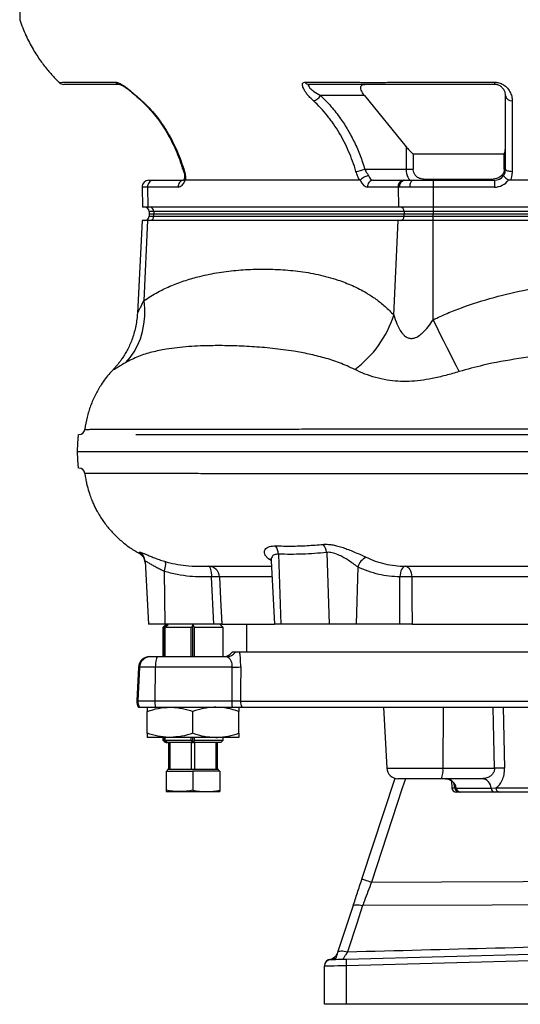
# Model space of a CAD drawing. Extents: x 81 to 677, y -2 to 1879.
# Tile 1 of 8: x 81 to 306, y -2 to 440. Entities that reach past the tile are written whole.
import ezdxf

# ---------------------------------------------------------------- set-up
doc = ezdxf.new("R2010")
doc.units = 0
doc.layers.get('0').update_dxf_attribs({"linetype": 'CONTINUOUS'})

msp = doc.modelspace()

# ---------------------------------------------------------------- linework, layer by layer
at = {"color": 7, "linetype": 'CONTINUOUS'}
for p, q in [((81.65, 451.52), (81.44, 439.51)), ((248.2, 411.53), (294.26, 411.53)), ((294.26, 411.53), (294.26, 410.52)), ((236.04, 405.52), (216.26, 405.52)), ((236.04, 405.52), (254.71, 382.56)), ((254.71, 382.56), (254.71, 372.52)), ((298.68, 379.29), (257.9, 379.29)), ((257.9, 379.29), (257.9, 372.52)), ((298.68, 372.52), (298.68, 379.29)), ((154.91, 371.65), (154.92, 371.64)), ((236.17, 372.52), (254.71, 372.52)), ((254.71, 372.52), (257.9, 372.52)), ((298.68, 372.52), (299.26, 372.52)), ((139.34, 367.52), (141.38, 367.52)), ((141.38, 367.52), (154.72, 367.52)), ((233.91, 367.52), (155.86, 367.52)), ((239.96, 367.52), (253.67, 367.52)), ((253.67, 367.52), (254.16, 367.52)), ((254.16, 367.52), (258.01, 367.52)), ((258.01, 367.52), (266.84, 367.52)), ((292.23, 367.91), (263.65, 367.91)), ((266.84, 367.52), (294.26, 367.52)), ((266.84, 367.52), (266.84, 364.47)), ((294.26, 367.52), (294.26, 364.47)), ((457.19, 367.52), (301.09, 367.52)), ((136.34, 364.47), (136.5, 355.52)), ((138.78, 364.47), (136.34, 364.47)), ((138.78, 364.47), (138.91, 355.52)), ((152.49, 364.47), (138.78, 364.47)), ((251.07, 364.47), (237.37, 364.47)), ((251.07, 364.47), (251.21, 355.52)), ((251.66, 364.47), (251.07, 364.47)), ((256.26, 364.47), (251.66, 364.47)), ((266.84, 364.47), (256.26, 364.47)), ((266.84, 364.47), (266.84, 355.52)), ((294.26, 364.47), (266.84, 364.47)), ((138.91, 355.52), (136.5, 355.52)), ((251.21, 355.52), (138.91, 355.52)), ((139.51, 353.59), (139.55, 352.52)), ((141.53, 353.59), (139.51, 353.59)), ((253.82, 353.59), (141.53, 353.59)), ((141.53, 353.59), (141.56, 352.52)), ((266.84, 355.52), (251.21, 355.52)), ((266.84, 353.59), (253.82, 353.59)), ((253.82, 353.59), (253.85, 352.52)), ((491.43, 355.52), (266.84, 355.52)), ((266.84, 355.52), (266.84, 353.59)), ((491.43, 353.59), (266.84, 353.59)), ((266.84, 353.59), (266.84, 352.52)), ((136.39, 349.52), (134.22, 308.03)), ((138.82, 349.52), (136.39, 349.52)), ((137.2, 313.65), (138.82, 349.52)), ((251.12, 349.52), (138.82, 349.52)), ((139.55, 352.52), (139.53, 351.48)), ((139.53, 351.48), (141.54, 351.48)), ((139.55, 352.52), (141.56, 352.52)), ((141.54, 351.48), (141.56, 352.52)), ((141.54, 351.48), (253.84, 351.48)), ((141.56, 352.52), (253.85, 352.52)), ((249.2, 307.14), (251.12, 349.52)), ((266.84, 349.52), (251.12, 349.52)), ((253.84, 351.48), (253.85, 352.52)), ((253.84, 351.48), (266.84, 351.48)), ((253.85, 352.52), (266.84, 352.52)), ((266.84, 352.52), (491.43, 352.52)), ((266.84, 351.48), (266.84, 352.52)), ((266.84, 349.52), (266.84, 351.48)), ((266.84, 351.48), (491.43, 351.48)), ((491.43, 349.52), (266.84, 349.52)), ((266.84, 305.02), (266.84, 349.52)), ((135.09, 200.34), (135.09, 200.33)), ((197.43, 199.96), (198.59, 168.52)), ((219.08, 200.72), (220.27, 168.52)), ((137.66, 196.78), (139.14, 168.52)), ((194.16, 197.07), (193.02, 197.84)), ((193.97, 194.52), (194.3, 194.52)), ((194.17, 197.01), (195.67, 168.52)), ((233.02, 194.27), (232.34, 168.52)), ((146.23, 192.25), (146.55, 168.52)), ((168.42, 168.52), (167.44, 189.78)), ((251.95, 168.52), (251.88, 189.78)), ((146.55, 168.52), (139.14, 168.52)), ((147.14, 168.52), (145.64, 167.02)), ((146.22, 167.02), (147.44, 168.32)), ((168.42, 168.52), (146.55, 168.52)), ((147.95, 168.32), (146.73, 167.02)), ((147.44, 168.32), (147.95, 168.32)), ((147.44, 167.77), (147.44, 168.32)), ((159.14, 154.02), (159.14, 168.34)), ((172.64, 167.02), (171.14, 168.52)), ((172.05, 168.52), (195.67, 168.52)), ((183.14, 168.52), (183.14, 156.02)), ((198.59, 168.52), (195.67, 168.52)), ((220.27, 168.52), (198.59, 168.52)), ((232.34, 168.52), (220.27, 168.52)), ((251.95, 168.52), (232.34, 168.52)), ((257.34, 168.52), (344.3, 168.52)), ((145.64, 167.02), (145.64, 154.02)), ((146.22, 167.02), (145.64, 167.02)), ((146.22, 167.02), (146.22, 154.02)), ((158.39, 167.02), (146.73, 167.02)), ((146.73, 154.02), (146.73, 167.02)), ((158.39, 154.02), (158.39, 167.02)), ((172.64, 167.02), (159.89, 167.02)), ((159.89, 154.02), (159.89, 167.02)), ((172.64, 154.02), (172.64, 167.02)), ((178.16, 156.02), (176.65, 156.02)), ((347.3, 156.02), (180.13, 156.02)), ((139.69, 154.02), (140.16, 154.02)), ((140.16, 154.02), (143.28, 154.02)), ((143.28, 154.02), (174.19, 154.02)), ((134.7, 149.28), (133.91, 134.28)), ((135.18, 149.28), (134.4, 134.28)), ((135.18, 149.28), (134.7, 149.28)), ((142.24, 149.28), (135.18, 149.28)), ((142.24, 149.28), (142.08, 134.28)), ((176.63, 149.28), (142.24, 149.28)), ((133.91, 134.28), (134.4, 134.28)), ((134.4, 134.28), (142.08, 134.28)), ((142.08, 134.28), (176.5, 134.28)), ((180.38, 134.11), (343.52, 134.11)), ((134.69, 131.33), (135.17, 131.33)), ((135.17, 131.33), (142.24, 131.33)), ((138.64, 119.66), (138.64, 129.5)), ((142.24, 131.33), (176.66, 131.33)), ((159.14, 119.66), (159.14, 129.5)), ((179.64, 119.66), (179.64, 129.5)), ((181.15, 131.33), (343.66, 131.33)), ((244.59, 131.33), (246.02, 104.06)), ((271.36, 131.33), (271.18, 104.06)), ((298.24, 131.33), (298.85, 104.06)), ((148.89, 117.83), (138.64, 117.83)), ((145.64, 117.83), (145.64, 116.52)), ((145.64, 116.52), (146.64, 115.52)), ((145.64, 116.52), (146.22, 116.52)), ((146.22, 117.83), (146.22, 116.52)), ((147.16, 115.52), (146.22, 116.52)), ((147.16, 115.52), (146.64, 115.52)), ((146.73, 116.52), (146.73, 117.83)), ((146.73, 116.52), (147.67, 115.52)), ((146.73, 116.52), (158.39, 116.52)), ((147.16, 115.52), (147.44, 115.52)), ((147.44, 115.52), (147.44, 115.77)), ((147.44, 115.52), (147.67, 115.52)), ((158.95, 115.52), (147.67, 115.52)), ((148.14, 115.52), (148.14, 103.52)), ((169.39, 117.83), (148.89, 117.83)), ((148.97, 103.52), (148.97, 115.52)), ((158.31, 115.52), (158.31, 103.52)), ((158.39, 116.52), (158.39, 117.83)), ((158.39, 116.52), (158.95, 115.52)), ((158.95, 115.52), (159.1, 115.52)), ((159.18, 115.52), (159.1, 115.52)), ((159.14, 115.52), (159.14, 117.83)), ((159.18, 115.52), (159.32, 115.52)), ((159.32, 115.52), (159.89, 116.52)), ((171.64, 115.52), (159.32, 115.52)), ((159.89, 116.52), (159.89, 117.83)), ((159.89, 116.52), (172.64, 116.52)), ((159.97, 103.52), (159.97, 115.52)), ((169.31, 115.52), (169.31, 103.52)), ((179.64, 117.83), (169.39, 117.83)), ((170.14, 103.52), (170.14, 115.52)), ((171.64, 115.52), (172.64, 116.52)), ((172.64, 116.52), (172.64, 117.83)), ((147.14, 102.72), (147.14, 94.19)), ((147.14, 102.72), (159.14, 102.72)), ((147.89, 103.52), (147.43, 102.72)), ((147.89, 103.52), (148.14, 103.52)), ((148.14, 103.52), (148.97, 103.52)), ((148.97, 103.52), (151.62, 103.52)), ((151.62, 103.52), (155.66, 103.52)), ((155.66, 103.52), (158.31, 103.52)), ((158.31, 103.52), (159.97, 103.52)), ((159.14, 102.72), (159.14, 94.19)), ((171.14, 102.72), (159.14, 102.72)), ((159.97, 103.52), (162.62, 103.52)), ((162.62, 103.52), (166.66, 103.52)), ((166.66, 103.52), (169.31, 103.52)), ((169.31, 103.52), (170.14, 103.52)), ((170.14, 103.52), (170.38, 103.52)), ((170.84, 102.72), (170.38, 103.52)), ((171.14, 102.72), (171.14, 94.19)), ((246.02, 104.06), (271.18, 104.06)), ((271.18, 104.06), (294.36, 104.06)), ((234.9, 54.33), (249.72, 99.54)), ((270.52, 99.32), (251.02, 99.32)), ((288.72, 99.32), (270.52, 99.32)), ((275.07, 98.36), (275.23, 95.21)), ((147.14, 93.52), (153.14, 93.52)), ((153.14, 93.52), (165.14, 93.52)), ((165.14, 93.52), (171.14, 93.52)), ((275.23, 95.21), (276.54, 95.21)), ((276.54, 95.21), (277.19, 95.03)), ((277.19, 95.03), (292.83, 95.03)), ((278.51, 93.32), (277.23, 93.32)), ((294.48, 93.32), (279.13, 93.32)), ((292.83, 95.03), (294.99, 95.21)), ((294.99, 95.21), (318.19, 95.21)), ((319.36, 93.32), (296.6, 93.32)), ((224.15, 21.55), (230.94, 42.25)), ((227.84, 18.45), (378.05, 22.38)), ((220.44, 18.33), (220.96, 18.33)), ((223.25, 18.8), (220.96, 18.33)), ((378.05, 19.38), (227.87, 15.45)), ((218.05, 15.27), (218.05, 15.35)), ((218.05, -1.81), (218.05, 15.27)), ((227.87, 15.45), (227.87, -1.81)), ((227.87, -1.81), (218.05, -1.81)), ((378.05, -1.81), (227.87, -1.81))]:
    msp.add_line(p, q, dxfattribs=at)
at = {"color": 7, "linetype": 'CONTINUOUS', "flags": 128}
for points in [[(99.22, 411.37), (99.21, 411.37), (99.67, 411.4), (100.62, 411.46), (101.44, 411.53), (101.44, 411.53), (101.44, 411.53)], [(135.84, 403.31), (136, 403.21), (136.27, 403.16)], [(254.71, 372.52), (254.76, 371.54), (254.9, 370.6), (255.13, 369.74), (255.44, 368.98), (255.82, 368.36), (256.25, 367.9), (256.72, 367.61), (257.21, 367.52)], [(299.26, 372.52), (299.32, 372.33), (299.49, 372.14), (299.76, 371.97), (300.14, 371.82), (300.59, 371.7), (301.11, 371.61), (301.67, 371.55), (302.26, 371.53)], [(258.01, 367.52), (257.66, 367.46), (257.33, 367.28), (257.03, 367), (256.76, 366.62), (256.55, 366.16), (256.39, 365.63), (256.29, 365.06), (256.26, 364.47)], [(128.82, 285.75), (130.91, 288.08), (132.74, 290.67), (134.29, 293.48), (135.56, 296.51), (136.52, 299.7), (137.16, 303.05), (137.5, 306.51), (137.51, 310.06), (137.2, 313.65)], [(278.52, 281.8), (277.28, 284.2), (275.95, 286.8), (274.55, 289.56), (273.09, 292.46), (271.57, 295.48), (270.02, 298.6), (268.44, 301.79), (266.84, 305.02)], [(107.6, 253.52), (107.4, 249.77), (107.2, 246.02)], [(107.2, 246.02), (107.4, 242.27), (107.6, 238.52)], [(146.44, 196.75), (146.6, 196.58), (146.71, 196.27), (146.76, 195.83), (146.76, 195.27), (146.7, 194.61), (146.59, 193.87), (146.43, 193.08), (146.23, 192.25)], [(166.15, 194.52), (166.39, 194.43), (166.62, 194.16), (166.84, 193.73), (167.04, 193.15), (167.2, 192.43), (167.32, 191.61), (167.4, 190.72), (167.44, 189.78)], [(193.02, 197.84), (193.71, 197.67), (194.14, 197.48)], [(254.41, 194.52), (253.94, 194.43), (253.48, 194.16), (253.06, 193.72), (252.68, 193.14), (252.37, 192.43), (252.12, 191.61), (251.96, 190.72), (251.88, 189.78)], [(254.41, 194.52), (254.95, 194.42), (255.47, 194.15), (255.95, 193.71), (256.38, 193.13), (256.73, 192.42), (257, 191.6), (257.18, 190.71), (257.26, 189.78)], [(171.07, 189.78), (171.53, 179.8), (172.05, 168.52)], [(257.26, 189.78), (257.3, 179.8), (257.34, 168.52)], [(143.28, 154.02), (143.09, 153.93), (142.9, 153.66), (142.72, 153.23), (142.57, 152.65), (142.44, 151.93), (142.34, 151.11), (142.27, 150.22), (142.24, 149.28)], [(180.52, 149.45), (180.43, 139.47), (180.38, 134.11)], [(294.36, 104.06), (293.92, 124.16), (293.77, 131.33)], [(254.37, 99.32), (252.99, 95.12), (239.17, 52.93)], [(234.9, 54.33), (234.98, 54.3), (235.22, 54.22), (235.62, 54.09), (236.15, 53.92), (236.8, 53.71), (237.54, 53.46), (238.34, 53.2), (239.17, 52.93)], [(239.17, 52.93), (270.78, 53.09), (307.13, 53.28), (366.05, 53.59)], [(235.21, 42.42), (232.56, 34.36), (228.42, 21.72)], [(230.94, 42.25), (231.09, 42.48), (231.38, 42.67), (231.8, 42.79), (232.34, 42.84), (232.97, 42.83), (233.67, 42.76), (234.42, 42.62), (235.21, 42.42)], [(366.05, 43.02), (332.17, 42.86), (293.3, 42.69), (235.21, 42.42)], [(224.15, 21.55), (224.3, 21.78), (224.6, 21.96), (225.02, 22.08), (225.55, 22.14), (226.18, 22.13), (226.88, 22.05), (227.64, 21.91), (228.42, 21.72)], [(220.97, 18.27), (221.1, 18.27), (221.49, 18.28), (222.12, 18.3), (222.97, 18.32), (224.01, 18.35), (225.2, 18.38), (226.5, 18.41), (227.84, 18.45)], [(227.87, 15.45), (225.94, 15.41), (224.1, 15.38), (222.4, 15.35), (220.91, 15.32), (219.69, 15.3), (218.79, 15.28), (218.23, 15.27), (218.05, 15.27)]]:
    msp.add_lwpolyline(points, dxfattribs=at)
at = {"color": 7, "linetype": 'CONTINUOUS'}
for centre, radius, start, end in [((101.25, 413.52), 3, 226.8552, 270.0053), ((126.46, 412.98), 2.46, 216.239, 268.9371), ((211.34, 412.98), 2.46, 216.2394, 268.9371), ((211.89, 408.05), 5.05, 284.4115, 329.8546), ((301.97, 405.89), 2.74, 187.7031, 276.0393), ((155.22, 371.94), 0.426, 224.982, 285.3963), ((231, 384.78), 13.3, 275.222, 292.8446), ((139.34, 364.52), 3, 90, 181), ((141.6, 364.7), 2.83, 94.4933, 184.7085), ((155.31, 364.7), 2.83, 94.4932, 184.7083), ((240.19, 364.7), 2.83, 94.4933, 184.7085), ((253.89, 364.7), 2.83, 94.4929, 184.7089), ((254.44, 364.74), 2.79, 95.7594, 185.5753), ((262.52, 369.37), 1.85, 271.1046, 307.8426), ((291.34, 368.72), 1.2, 272.7433, 317.589), ((294.26, 372.52), 5, 270, 325.3376), ((294.26, 372.47), 8, 270, 322.9443), ((137.51, 353.52), 2, 2, 90), ((139.66, 353.65), 1.87, 357.9914, 85.7805), ((251.95, 353.65), 1.87, 357.9912, 85.7804), ((137.53, 351.52), 2, 270, 359), ((139.67, 351.39), 1.88, 274.3098, 2.9129), ((251.96, 351.39), 1.88, 274.3097, 2.913), ((202.97, 321.91), 48.53, 306.2002, 342.2856), ((107.96, 256.22), 2.7, 270.8197, 353.1218), ((107.96, 235.82), 2.7, 6.7526, 89.8585), ((191.71, 200.02), 5.72, 359.3979, 39.6411), ((212.94, 200.27), 6.15, 4.1324, 41.3722), ((132.69, 195.93), 5, 3.0144, 61.4567), ((132.67, 196.52), 4.99, 3.0137, 60.1967), ((166.11, 189.56), 4.96, 2.5589, 89.6101), ((239.76, 192.16), 7.06, 115.3143, 162.6542), ((169.25, 159.47), 30.36, 86.5737, 93.4263), ((254.57, 116.9), 72.93, 87.8865, 92.1135), ((172.65, 159.02), 5, 270, 323.1301), ((174.19, 158.97), 4.95, 270.0591, 323.4151), ((139.69, 149.02), 5, 90, 177), ((140.17, 149.02), 4.99, 90.0523, 177.0606), ((177.37, 176.14), 26.87, 268.4194, 276.7201), ((138.91, 134.02), 5, 177, 212.4744), ((139.4, 134.02), 5.01, 177.0026, 212.4164), ((163.32, 133.96), 21.25, 179.1485, 187.112), ((197.75, 133.96), 21.25, 179.1485, 187.112), ((185.44, 134.02), 5.06, 178.986, 212.0187), ((251.02, 104.32), 5, 183, 270), ((261.77, 102.94), 9.47, 337.5457, 6.7911), ((296.61, 37.35), 66.74, 88.0712, 91.9288), ((272.29, 94.38), 4.94, 7.579, 89.5517), ((288.34, 94.84), 4.49, 2.4352, 85.1682), ((277.23, 95.32), 2, 183, 270), ((278.52, 95.3), 1.99, 182.6176, 269.6601), ((279.14, 95.29), 1.97, 187.5785, 269.5517), ((294.63, 95.11), 1.8, 182.4355, 265.1678), ((296.8, 95.12), 1.82, 177.201, 263.7585), ((221.05, 15.39), 3, 101.6081, 180), ((221.03, 15.34), 2.99, 91.4073, 179.8165), ((221.05, 15.27), 3, 91.5, 180), ((270.83, 17.32), 43, 178.5015, 182.4983)]:
    msp.add_arc(centre, radius, start, end, dxfattribs=at)
for centre, major_axis, ratio, start_param, end_param in [((152.37, 372.47), (-0.16, 8), 0.499848, 3.131519, 4.055572), ((237.25, 372.47), (-0.16, 8), 0.499848, 2.207467, 3.131519), ((239.84, 372.52), (-0.16, 5), 0.49961, 2.159663, 3.125486), ((366.08, 329.94), (42.41, 3883.04), 0.04833, 1.617865, 1.621733), ((221.05, 28.27), (0.08, 10.01), 0.005228, 3.026533, 3.141771)]:
    msp.add_ellipse(centre, major_axis=major_axis, ratio=ratio, start_param=start_param, end_param=end_param, dxfattribs=at)
for points, knots in [([(81.44, 439.52), (82.32, 437.12), (84, 432.56), (87.25, 426.43), (90.61, 421.21), (93.97, 416.88), (96.82, 413.66), (98.59, 411.95), (99.21, 411.35)], [0, 0, 0, 0, 0.227858, 0.43344, 0.617531, 0.78059, 0.922849, 1, 1, 1, 1]), ([(126.41, 410.52), (122.39, 410.52), (116.36, 410.52), (109.49, 410.52), (105.28, 410.52), (102.84, 410.52), (101.65, 410.52), (101.25, 410.52), (101.29, 410.52), (101.3, 410.52)], [0, 0, 0, 0, 0.440234, 0.660352, 0.770642, 0.880584, 0.927469, 0.975593, 1, 1, 1, 1]), ([(101.44, 411.53), (101.44, 411.53), (102.44, 411.53), (107.46, 411.53), (115.12, 411.53), (121.79, 411.53), (124.47, 411.53)], [0, 0, 0, 0, 0.000001, 0.130284, 0.651414, 1, 1, 1, 1]), ([(124.47, 411.53), (124.75, 411.49), (125.44, 411.42), (127.01, 410.67), (129.17, 409.22), (131.58, 407.25), (134.04, 405.16), (135.52, 403.83), (136.27, 403.16)], [0, 0, 0, 0, 0.095371, 0.231788, 0.399678, 0.604994, 0.802228, 1, 1, 1, 1]), ([(126.36, 410.52), (126.35, 410.52), (126.34, 410.52), (126.6, 410.45), (127.09, 410.23), (127.8, 409.83), (128.7, 409.25), (129.76, 408.47), (130.98, 407.51), (132.32, 406.39), (133.77, 405.15), (134.98, 404.11), (135.64, 403.49), (135.83, 403.3)], [0, 0, 0, 0, 0.029164, 0.083794, 0.147576, 0.219928, 0.305393, 0.403104, 0.514682, 0.641082, 0.781617, 0.93464, 1, 1, 1, 1]), ([(213.15, 403.16), (212.61, 403.66), (211.55, 404.66), (210.26, 406.11), (209.27, 407.52), (208.47, 408.99), (208.13, 410.34), (208.4, 411.34), (209.03, 411.46), (209.35, 411.53)], [0, 0, 0, 0, 0.148517, 0.29689, 0.423136, 0.549175, 0.730157, 0.865558, 1, 1, 1, 1]), ([(209.35, 411.53), (210.35, 411.53), (215.35, 411.53), (220.58, 411.53), (226.83, 411.53), (229.39, 411.53), (231.98, 411.53), (232.38, 411.53), (232.38, 411.53)], [0, 0, 0, 0, 0.130283, 0.651413, 0.682134, 0.942854, 0.999999, 1, 1, 1, 1]), ([(211.29, 410.52), (211.13, 410.49), (210.93, 410.46), (210.78, 410.24), (210.84, 409.79), (211.64, 408.73), (213.43, 407.18), (215.25, 406.11), (216.26, 405.52)], [0, 0, 0, 0, 0.096605, 0.113383, 0.234151, 0.408899, 0.670798, 1, 1, 1, 1]), ([(294.26, 410.52), (286.26, 410.52), (274.26, 410.52), (260.25, 410.52), (252.27, 410.52), (247.39, 410.52), (243.72, 410.52), (241.26, 410.52), (238.93, 410.52), (236.67, 410.52), (234.65, 410.52), (231.65, 410.52), (223.69, 410.52), (216.5, 410.52), (211.29, 410.52)], [0, 0, 0, 0, 0.220404, 0.330606, 0.385823, 0.440865, 0.464339, 0.488432, 0.513025, 0.538331, 0.569313, 0.601179, 0.711462, 1, 1, 1, 1]), ([(232.38, 411.53), (232.38, 411.53), (233.5, 411.53), (234.8, 411.38), (237.73, 411.37), (240.37, 411.36), (243.26, 411.4), (245.9, 411.43), (247.56, 411.53), (248.2, 411.53), (248.2, 411.53)], [0, 0, 0, 0, 0.000002, 0.251726, 0.413266, 0.574806, 0.73668, 0.898559, 0.999997, 1, 1, 1, 1]), ([(236.04, 405.52), (235.84, 405.78), (235.23, 406.56), (234.58, 407.79), (234.32, 409.01), (234.52, 409.86), (235.09, 410.37), (235.73, 410.51), (236.1, 410.52), (236.16, 410.52)], [0, 0, 0, 0, 0.11914, 0.362621, 0.544279, 0.690672, 0.837696, 0.971512, 1, 1, 1, 1]), ([(294.26, 411.53), (294.77, 411.49), (296.03, 411.42), (298.01, 410.67), (299.96, 409.22), (301.34, 407.25), (302.13, 405.16), (302.22, 403.83), (302.26, 403.16)], [0, 0, 0, 0, 0.095371, 0.231788, 0.399678, 0.604994, 0.802228, 1, 1, 1, 1]), ([(299.26, 405.52), (299.24, 405.91), (299.19, 406.69), (298.71, 407.93), (297.86, 409.1), (296.65, 409.98), (295.39, 410.45), (294.58, 410.5), (294.26, 410.52)], [0, 0, 0, 0, 0.216985, 0.43344, 0.642477, 0.801099, 0.920255, 1, 1, 1, 1]), ([(135.86, 403.33), (136, 403.2), (137.08, 402.11), (139.17, 400.11), (141.88, 396.96), (144.46, 393.57), (146.83, 389.96), (149.03, 386.12), (150.99, 382.13), (152.71, 377.96), (153.97, 374.47), (154.61, 372.3), (154.82, 371.61)], [0, 0, 0, 0, 0.015632, 0.126339, 0.242707, 0.356999, 0.472885, 0.590831, 0.710157, 0.824408, 0.94424, 1, 1, 1, 1]), ([(136.27, 403.16), (138.49, 401.13), (140.55, 398.93), (144.36, 394.19), (146.11, 391.66), (148.51, 387.64), (149.27, 386.26), (150.71, 383.44), (151.39, 382.01), (153.3, 377.63), (154.4, 374.62), (155.33, 371.53)], [0, 0, 0, 0, 0.25, 0.25, 0.5, 0.5, 0.625, 0.625, 0.75, 0.75, 1, 1, 1, 1]), ([(232.21, 371.53), (231.28, 374.62), (230.19, 377.61), (227.67, 383.38), (226.26, 386.17), (223.88, 390.18), (223.04, 391.49), (221.71, 393.41), (221.26, 394.04), (220.34, 395.28), (219.86, 395.89), (218.42, 397.7), (217.41, 398.86), (215.34, 401.08), (214.26, 402.15), (213.15, 403.16)], [0, 0, 0, 0, 0.25, 0.25, 0.5, 0.5, 0.625, 0.625, 0.6875, 0.6875, 0.75, 0.75, 0.875, 0.875, 1, 1, 1, 1]), ([(216.26, 405.52), (217.87, 403.94), (221.13, 400.76), (225.21, 395.48), (228.69, 390.06), (231.61, 384.54), (234.16, 378.7), (235.5, 374.58), (236.17, 372.52)], [0, 0, 0, 0, 0.180032, 0.362301, 0.519271, 0.676256, 0.838123, 1, 1, 1, 1]), ([(299.26, 372.52), (299.26, 375.31), (299.26, 380.95), (299.26, 387.83), (299.26, 393.38), (299.26, 397.74), (299.26, 401.84), (299.26, 404.29), (299.26, 405.52)], [0, 0, 0, 0, 0.220419, 0.443897, 0.581053, 0.718202, 0.859106, 1, 1, 1, 1]), ([(302.26, 403.16), (302.26, 401.13), (302.26, 398.93), (302.26, 394.19), (302.26, 391.66), (302.26, 387.64), (302.26, 386.26), (302.26, 383.44), (302.26, 382.01), (302.26, 377.63), (302.26, 374.62), (302.26, 371.53)], [0, 0, 0, 0, 0.25, 0.25, 0.5, 0.5, 0.625, 0.625, 0.75, 0.75, 1, 1, 1, 1]), ([(254.71, 382.56), (255.18, 381.99), (255.68, 381.43), (256.74, 380.33), (257.3, 379.8), (257.9, 379.29)], [0, 0, 0, 0, 0.5, 0.5, 1, 1, 1, 1]), ([(298.68, 379.29), (298.85, 379.81), (299.2, 380.85), (299.24, 381.99), (299.26, 382.56)], [0, 0, 0, 0, 0.495118, 1, 1, 1, 1]), ([(154.9, 371.65), (155, 371.32), (155.22, 370.57), (155.36, 369.48), (155.39, 368.72), (155.35, 368.46), (155.35, 368.46)], [0, 0, 0, 0, 0.280468, 0.644942, 0.999894, 1, 1, 1, 1]), ([(155.33, 371.53), (155.47, 371.06), (155.85, 369.8), (155.86, 367.52), (155.86, 367.52), (155.86, 367.52)], [0, 0, 0, 0, 0.370491, 0.999993, 1, 1, 1, 1]), ([(233.91, 367.52), (233.73, 367.82), (233.57, 368.14), (233.25, 368.79), (233.1, 369.13), (232.67, 370.14), (232.43, 370.83), (232.21, 371.53)], [0, 0, 0, 0, 0.25, 0.25, 0.5, 0.5, 1, 1, 1, 1]), ([(236.17, 372.52), (236.46, 371.94), (236.97, 370.95), (237.59, 370.05), (237.86, 369.67)], [0, 0, 0, 0, 0.580969, 1, 1, 1, 1]), ([(263.65, 367.91), (262.92, 367.94), (261.66, 368.01), (259.96, 368.67), (258.79, 369.68), (258.11, 370.96), (257.91, 371.92), (257.9, 372.43), (257.9, 372.52)], [0, 0, 0, 0, 0.284866, 0.487767, 0.692517, 0.83737, 0.970775, 1, 1, 1, 1]), ([(298.68, 372.52), (298.64, 372.08), (298.56, 371.21), (297.92, 370.06), (296.85, 368.99), (294.92, 368.05), (293.26, 367.96), (292.23, 367.91)], [0, 0, 0, 0, 0.138356, 0.276447, 0.419696, 0.637085, 1, 1, 1, 1]), ([(298.37, 369.67), (298.43, 369.77), (298.81, 370.34), (299.19, 371.32), (299.24, 372.18), (299.26, 372.52)], [0, 0, 0, 0, 0.111345, 0.658719, 1, 1, 1, 1]), ([(302.26, 371.53), (302.21, 371.06), (302.08, 369.8), (301.81, 367.52), (301.09, 367.52), (301.09, 367.52)], [0, 0, 0, 0, 0.370491, 0.999989, 1, 1, 1, 1]), ([(155.35, 368.58), (155.34, 368.54), (155.23, 368.23), (154.99, 367.8), (154.72, 367.45), (154.69, 367.44), (154.68, 367.43)], [0, 0, 0, 0, 0.039296, 0.386068, 0.722085, 1, 1, 1, 1]), ([(155.39, 368.45), (155.38, 368.38), (155.32, 368.12), (155.5, 367.84), (155.63, 367.65)], [0, 0, 0, 0, 0.291755, 1, 1, 1, 1]), ([(155.86, 367.52), (155.81, 367.52), (155.73, 367.53), (155.66, 367.61), (155.63, 367.65)], [0, 0, 0, 0, 0.559649, 1, 1, 1, 1]), ([(234.13, 367.65), (234.09, 367.6), (234.02, 367.53), (233.94, 367.52), (233.91, 367.52)], [0, 0, 0, 0, 0.556299, 1, 1, 1, 1]), ([(234.13, 367.65), (234.29, 367.84), (234.61, 368.23), (235.4, 368.79), (236.3, 369.26), (237.15, 369.55), (237.65, 369.65), (237.85, 369.67), (237.86, 369.67)], [0, 0, 0, 0, 0.2114632, 0.4229381, 0.6343482, 0.8470245, 0.9958961, 1, 1, 1, 1]), ([(298.37, 369.67), (298.37, 369.67), (298.35, 369.65), (298.37, 369.55), (298.61, 369.26), (299.12, 368.79), (299.82, 368.23), (300.37, 367.84), (300.64, 367.65)], [0, 0, 0, 0, 0.004105, 0.152976, 0.365656, 0.577061, 0.788538, 1, 1, 1, 1]), ([(301.09, 367.52), (301, 367.52), (300.84, 367.53), (300.7, 367.61), (300.64, 367.65)], [0, 0, 0, 0, 0.559652, 1, 1, 1, 1]), ([(137.2, 313.65), (139.24, 314.95), (143.34, 317.54), (149.59, 320.45), (155.87, 322.76), (162.95, 324.75), (170.83, 326.33), (179.49, 327.36), (188.28, 327.78), (197.19, 327.67), (206.22, 326.9), (215.23, 325.43), (223.37, 323.24), (230.61, 320.45), (236.28, 317.53), (241.16, 314.34), (245.28, 311.11), (247.89, 308.47), (249.2, 307.14)], [0, 0, 0, 0, 0.054822, 0.109734, 0.164698, 0.219591, 0.294971, 0.370389, 0.445789, 0.524972, 0.604152, 0.683863, 0.763557, 0.822054, 0.880536, 0.920359, 0.960207, 1, 1, 1, 1]), ([(266.84, 305.02), (268.92, 306), (273.08, 307.95), (282.13, 311.46), (294.09, 315.25), (309.08, 318.72), (324.31, 321.17), (339.69, 322.76), (355.1, 323.64), (370.18, 323.94), (384.93, 323.83), (399.35, 323.22), (413.74, 321.99), (428.02, 320.03), (442.14, 317.21), (454.61, 313.81), (465.46, 310.02), (474.66, 305.96), (483.49, 301.13), (488.79, 297.06), (491.43, 295.04)], [0, 0, 0, 0, 0.029611, 0.059225, 0.125077, 0.191093, 0.257351, 0.32378, 0.390192, 0.456309, 0.518135, 0.580182, 0.642246, 0.704188, 0.765953, 0.827589, 0.870687, 0.913971, 0.957106, 1, 1, 1, 1]), ([(134.25, 308.03), (134.25, 307.99), (134.26, 307.9), (134.54, 308.41), (134.94, 309.2), (135.52, 310.36), (136.28, 311.89), (136.88, 313.04), (137.2, 313.65)], [0, 0, 0, 0, 0.156104, 0.289721, 0.42873, 0.608677, 0.792725, 1, 1, 1, 1]), ([(134.19, 308.03), (134.17, 307.6), (134.12, 306.15), (133.8, 303.74), (133.23, 300.85), (132.47, 298.09), (131.55, 295.47), (130.5, 293.05), (129.38, 290.86), (128.26, 288.95), (127.2, 287.35), (126.25, 286.05), (125.43, 285.02), (124.74, 284.2), (124.16, 283.56), (123.8, 283.17), (123.67, 283.03), (123.64, 283.01)], [0, 0, 0, 0, 0.043552, 0.143768, 0.241743, 0.337284, 0.429717, 0.518251, 0.601511, 0.677436, 0.744113, 0.801535, 0.851847, 0.89806, 0.943225, 0.990041, 1, 1, 1, 1]), ([(249.2, 307.14), (249.62, 305.81), (250.3, 303.63), (251.65, 300.8), (252.84, 299.01), (254.15, 297.69), (255.43, 296.85), (256.78, 296.59), (258.3, 296.73), (260.02, 297.46), (262.3, 299.3), (264.6, 301.85), (266.09, 303.96), (266.84, 305.02)], [0, 0, 0, 0, 0.162408, 0.264099, 0.365471, 0.413728, 0.485023, 0.545495, 0.571101, 0.655542, 0.739551, 0.869515, 1, 1, 1, 1]), ([(231.63, 282.75), (229.37, 283.8), (224.85, 285.9), (217.97, 288.02), (211.14, 289.71), (203.33, 291.13), (194.72, 292.26), (185.43, 293.01), (176.52, 293.4), (167, 293.46), (157.11, 293.08), (148.11, 292.07), (140.7, 290.58), (134.59, 288.75), (130.74, 286.75), (128.82, 285.75)], [0, 0, 0, 0, 0.055217, 0.110467, 0.166448, 0.222436, 0.304168, 0.385905, 0.468123, 0.550343, 0.662041, 0.773734, 0.84917, 0.92463, 1, 1, 1, 1]), ([(476.51, 277.55), (474.2, 278.64), (469.57, 280.82), (462.26, 283.16), (454.8, 285.03), (444.78, 287), (432.16, 288.91), (416.89, 290.4), (401.52, 291.28), (386.12, 291.66), (370.37, 291.69), (354.27, 291.52), (337.84, 290.94), (321.46, 289.77), (305.23, 287.76), (290.86, 285.21), (282.08, 282.78), (278.52, 281.8)], [0, 0, 0, 0, 0.038342, 0.076823, 0.115423, 0.153927, 0.230301, 0.306791, 0.383384, 0.459991, 0.536464, 0.618055, 0.699828, 0.781567, 0.863147, 0.944577, 1, 1, 1, 1]), ([(123.71, 282.93), (123.11, 282.34), (120.92, 280.2), (118.13, 276.29), (115.26, 271.36), (113.13, 266.49), (111.57, 261.33), (110.82, 257.74), (110.64, 255.91), (110.64, 255.89)], [0, 0, 0, 0, 0.083152, 0.299524, 0.468772, 0.642542, 0.819383, 0.997732, 1, 1, 1, 1]), ([(128.82, 285.75), (127.99, 285.26), (126.33, 284.26), (124.62, 283.21), (123.56, 282.6), (123.22, 282.53), (123.53, 282.86), (123.65, 282.99)], [0, 0, 0, 0, 0.20542, 0.413307, 0.628664, 0.847375, 1, 1, 1, 1]), ([(278.52, 281.8), (276.49, 281.2), (272.43, 280), (266.62, 278.66), (261.13, 277.76), (255.97, 277.32), (250.97, 277.38), (245.91, 277.93), (240.92, 279.03), (235.98, 280.67), (233.11, 282.04), (231.63, 282.75)], [0, 0, 0, 0, 0.1145383, 0.2290434, 0.3294262, 0.4297813, 0.5311652, 0.6325675, 0.7524843, 0.8724468, 1, 1, 1, 1]), ([(110.74, 255.88), (110.73, 255.88), (110.72, 255.89), (111.66, 255.9), (113.43, 255.91), (116.1, 255.92), (119.65, 255.93), (124.1, 255.94), (129.32, 255.95), (135.28, 255.96), (141.91, 255.97), (149.35, 255.99), (157.61, 256), (166.69, 256.01), (176.31, 256.02), (186.4, 256.03), (196.88, 256.04), (208, 256.06), (219.77, 256.07), (232.15, 256.07), (244.84, 256.07), (257.79, 256.07), (270.96, 256.07), (284.56, 256.07), (298.57, 256.07), (312.96, 256.07), (326.29, 256.07), (338.48, 256.07), (349.5, 256.07), (360.58, 256.07), (368, 256.07), (371.71, 256.07)], [0, 0, 0, 0, 0.022518, 0.059048, 0.095606, 0.132135, 0.169755, 0.207406, 0.245025, 0.281046, 0.317096, 0.353117, 0.390234, 0.427384, 0.464501, 0.49972, 0.534966, 0.570184, 0.606438, 0.642722, 0.678976, 0.713995, 0.749044, 0.784065, 0.820129, 0.856224, 0.892288, 0.919115, 0.945943, 0.972971, 1, 1, 1, 1]), ([(133.51, 253.52), (133.97, 253.52), (136.9, 253.52), (143.4, 253.52), (153.03, 253.52), (163.72, 253.52), (175.31, 253.52), (187.74, 253.52), (201.04, 253.52), (215.1, 253.52), (229.82, 253.52), (245.18, 253.52), (261.09, 253.52), (277.53, 253.52), (294.37, 253.52), (310.5, 253.52), (325.79, 253.52), (340.16, 253.52), (354.63, 253.52), (364.3, 253.52), (369.14, 253.52)], [0, 0, 0, 0, 0.011521, 0.073815, 0.136031, 0.198026, 0.258687, 0.319559, 0.380502, 0.441372, 0.502032, 0.562145, 0.622469, 0.682865, 0.743191, 0.803306, 0.852441, 0.901653, 0.950865, 1, 1, 1, 1]), ([(107.31, 246.02), (107.29, 246.02), (107.24, 246.02), (108.1, 246.02), (109.83, 246.02), (112.5, 246.02), (116.07, 246.02), (120.47, 246.02), (125.64, 246.02), (131.53, 246.02), (138.25, 246.02), (145.83, 246.02), (154.26, 246.02), (163.29, 246.02), (172.85, 246.02), (182.86, 246.02), (193.56, 246.02), (204.95, 246.02), (217.01, 246.02), (229.42, 246.02), (242.12, 246.02), (255.07, 246.02), (268.51, 246.02), (282.42, 246.02), (296.75, 246.02), (310.94, 246.02), (324.93, 246.02), (338.7, 246.02), (352.61, 246.02), (361.96, 246.02), (366.64, 246.02)], [0, 0, 0, 0, 0.020016, 0.057081, 0.094116, 0.132257, 0.17043, 0.20857, 0.245107, 0.281673, 0.318209, 0.355853, 0.39353, 0.431174, 0.466935, 0.502723, 0.538484, 0.575303, 0.612152, 0.648971, 0.684406, 0.71987, 0.755305, 0.791797, 0.828319, 0.864811, 0.898413, 0.932015, 0.966008, 1, 1, 1, 1]), ([(110.64, 236.15), (110.66, 236.05), (110.75, 235.19), (111.01, 233.65), (111.43, 231.59), (112.03, 229.17), (112.82, 226.65), (113.76, 224.18), (114.61, 222.21), (115.47, 220.45), (116.87, 217.84), (118.99, 214.5), (122.07, 210.61), (125.56, 207.03), (129.46, 203.85), (132.66, 201.61), (134.64, 200.61), (135.11, 200.38)], [0, 0, 0, 0, 0.006799, 0.057392, 0.104145, 0.146836, 0.223485, 0.279463, 0.323, 0.36662, 0.410372, 0.520049, 0.629792, 0.740558, 0.852489, 0.96499, 1, 1, 1, 1]), ([(371.71, 235.96), (368.03, 235.96), (360.67, 235.96), (349.61, 235.96), (338.56, 235.96), (326.46, 235.96), (313.38, 235.96), (299.4, 235.96), (285.5, 235.96), (271.75, 235.96), (258.18, 235.96), (245.09, 235.96), (232.52, 235.96), (220.47, 235.96), (208.78, 235.98), (197.5, 235.99), (186.69, 236.01), (176.51, 236.02), (166.98, 236.03), (158.14, 236.04), (149.9, 236.05), (142.33, 236.06), (135.46, 236.07), (129.43, 236.08), (124.25, 236.1), (119.89, 236.11), (116.32, 236.12), (113.56, 236.13), (111.69, 236.14), (110.72, 236.15), (110.72, 236.16), (110.73, 236.16)], [0, 0, 0, 0, 0.026792, 0.053584, 0.080576, 0.107569, 0.142546, 0.177551, 0.212528, 0.248542, 0.284586, 0.320597, 0.355769, 0.390967, 0.426138, 0.462344, 0.49858, 0.534786, 0.570758, 0.606759, 0.64273, 0.6798, 0.716901, 0.75397, 0.790449, 0.826958, 0.863437, 0.901008, 0.93861, 0.976181, 1, 1, 1, 1]), ([(193.02, 197.84), (192.63, 198.19), (191.84, 198.88), (191.25, 199.97), (191.08, 201.04), (191.38, 202.02), (192.16, 202.86), (193.59, 203.57), (195.18, 203.64), (196.11, 203.68)], [0, 0, 0, 0, 0.130534, 0.264994, 0.395447, 0.529408, 0.664202, 0.80373, 1, 1, 1, 1]), ([(196.11, 203.68), (198.47, 203.63), (203.21, 203.53), (210.37, 203.74), (215.16, 204.14), (217.56, 204.34)], [0, 0, 0, 0, 0.330254, 0.664959, 1, 1, 1, 1]), ([(217.56, 204.34), (218.14, 204.37), (219.34, 204.44), (221.39, 204.21), (223.56, 203.77), (225.84, 203.11), (228.21, 202.28), (230.7, 201.29), (233.27, 200.17), (235.31, 199.23), (236.43, 198.69), (236.74, 198.55)], [0, 0, 0, 0, 0.109322, 0.222067, 0.331346, 0.443473, 0.559708, 0.678527, 0.811358, 0.947865, 1, 1, 1, 1]), ([(135.09, 200.33), (135.09, 200.33), (135.08, 200.28), (135.12, 200.57), (135.15, 200.85)], [0, 0, 0, 0, 0.048812, 1, 1, 1, 1]), ([(135.15, 200.85), (135.2, 200.87), (135.28, 200.92), (135.9, 200.72), (136.87, 200.33), (138.18, 199.78), (139.84, 199.09), (141.79, 198.33), (143.99, 197.52), (145.62, 197.01), (146.44, 196.75)], [0, 0, 0, 0, 0.1212931, 0.2462227, 0.3674901, 0.4920554, 0.6177319, 0.7467001, 0.8716046, 1, 1, 1, 1]), ([(197.43, 199.96), (196.78, 199.92), (195.49, 199.83), (194.57, 198.89), (194.17, 197.91), (194.19, 197.28), (194.2, 197)], [0, 0, 0, 0, 0.304788, 0.607943, 0.826564, 1, 1, 1, 1]), ([(219.08, 200.72), (215.48, 200.32), (211.88, 200.07), (204.67, 199.83), (201.05, 199.83), (197.43, 199.96)], [0, 0, 0, 0, 0.5, 0.5, 1, 1, 1, 1]), ([(233.02, 194.27), (232.33, 194.76), (230.97, 195.73), (228.86, 197.14), (226.83, 198.39), (224.63, 199.57), (222.24, 200.52), (220.27, 200.84), (219.36, 200.75), (219.08, 200.72)], [0, 0, 0, 0, 0.163794, 0.327606, 0.458947, 0.590112, 0.774555, 0.930867, 1, 1, 1, 1]), ([(146.23, 192.25), (145.56, 192.56), (144.22, 193.17), (142.42, 194.14), (140.8, 195.07), (139.26, 196.01), (137.94, 196.81), (137.75, 196.79), (137.66, 196.78)], [0, 0, 0, 0, 0.145152, 0.29033, 0.435872, 0.581247, 0.789852, 1, 1, 1, 1]), ([(146.44, 196.75), (147.99, 196.33), (151.11, 195.48), (156.17, 194.73), (159.73, 194.52), (161.6, 194.52), (161.6, 194.52)], [0, 0, 0, 0, 0.312034, 0.626582, 0.999996, 1, 1, 1, 1]), ([(161.6, 194.52), (161.6, 194.52), (161.74, 194.52), (161.89, 194.52), (162.03, 194.52)], [0, 0, 0, 0, 0.000139, 1, 1, 1, 1]), ([(162.03, 194.52), (162.14, 194.52), (162.83, 194.52), (164.45, 194.52), (166.87, 194.52), (169.66, 194.52), (172.67, 194.52), (175.79, 194.52), (178.93, 194.52), (182.03, 194.52), (185.21, 194.52), (188.95, 194.52), (191.77, 194.52), (193.6, 194.52), (193.68, 194.52)], [0, 0, 0, 0, 0.0231483, 0.135807, 0.2520142, 0.364886, 0.4691818, 0.5665415, 0.6550104, 0.7345897, 0.8071976, 0.8843247, 0.9950711, 1, 1, 1, 1]), ([(193.78, 194.65), (193.8, 194.62), (193.83, 194.59), (193.86, 194.53), (193.86, 194.52)], [0, 0, 0, 0, 0.835526, 1, 1, 1, 1]), ([(194, 197.73), (194, 197.73), (193.97, 197.76), (194.06, 197.6), (194.17, 197.35), (194.16, 197.06), (194.15, 197)], [0, 0, 0, 0, 0.00954, 0.424897, 0.882903, 1, 1, 1, 1]), ([(251.88, 189.78), (250.29, 189.85), (247.11, 189.98), (242.34, 190.84), (237.59, 192.18), (234.54, 193.57), (233.02, 194.27)], [0, 0, 0, 0, 0.245226, 0.490431, 0.74523, 1, 1, 1, 1]), ([(236.74, 198.55), (238.1, 197.95), (240.84, 196.74), (245.2, 195.52), (249.74, 194.71), (252.85, 194.58), (254.41, 194.52)], [0, 0, 0, 0, 0.243154, 0.488694, 0.743159, 1, 1, 1, 1]), ([(254.41, 194.52), (255.69, 194.52), (260.25, 194.52), (268.33, 194.53), (278.78, 194.53), (289.66, 194.54), (300.92, 194.55), (312.53, 194.57), (323.41, 194.58), (333.45, 194.59), (339.56, 194.6), (342.62, 194.61)], [0, 0, 0, 0, 0.04859, 0.173011, 0.297525, 0.421944, 0.54997, 0.6781, 0.806126, 0.902973, 1, 1, 1, 1]), ([(167.44, 189.78), (165.83, 189.77), (162.61, 189.74), (157.44, 189.96), (151.94, 190.71), (148.14, 191.73), (146.23, 192.25)], [0, 0, 0, 0, 0.2257111, 0.4516704, 0.7244765, 1, 1, 1, 1]), ([(194.55, 189.78), (193.01, 189.78), (188.75, 189.78), (183.03, 189.78), (177.7, 189.78), (173.7, 189.78), (171.94, 189.78), (171.07, 189.78)], [0, 0, 0, 0, 0.133022, 0.369292, 0.605561, 0.802349, 1, 1, 1, 1]), ([(343.42, 189.88), (340.43, 189.87), (334.45, 189.86), (324.75, 189.85), (314.34, 189.83), (303.3, 189.82), (292.39, 189.81), (281.65, 189.8), (271.13, 189.79), (263.05, 189.78), (258.51, 189.78), (257.26, 189.78)], [0, 0, 0, 0, 0.0968949, 0.1939709, 0.3183758, 0.4428764, 0.5672813, 0.6952989, 0.8234207, 0.9514381, 1, 1, 1, 1]), ([(172.05, 168.52), (171.9, 168.52), (171.61, 168.52), (170.51, 168.52), (169.37, 168.52), (168.62, 168.52), (168.42, 168.52)], [0, 0, 0, 0, 0.295217, 0.590442, 0.885489, 1, 1, 1, 1]), ([(257.34, 168.52), (256.85, 168.52), (255.87, 168.52), (254.16, 168.52), (252.83, 168.52), (252.14, 168.52), (251.95, 168.52)], [0, 0, 0, 0, 0.295217, 0.590443, 0.885489, 1, 1, 1, 1]), ([(180.13, 156.02), (179.82, 156.02), (179.36, 156.02), (178.49, 156.02), (178.27, 156.02), (178.16, 156.02)], [0, 0, 0, 0, 0.500015, 0.74897, 1, 1, 1, 1]), ([(180.52, 149.45), (180.52, 149.81), (180.52, 151.3), (180.42, 153.7), (180.22, 155.29), (180.13, 156.02)], [0, 0, 0, 0, 0.145557, 0.606113, 1, 1, 1, 1]), ([(174.19, 154.02), (174.47, 153.96), (175.02, 153.84), (175.8, 152.91), (176.35, 151.63), (176.57, 150.49), (176.62, 149.75), (176.63, 149.46), (176.63, 149.28)], [0, 0, 0, 0, 0.253039, 0.501022, 0.731344, 0.896319, 0.936614, 1, 1, 1, 1]), ([(176.5, 134.28), (176.78, 134.28), (177.6, 134.27), (178.81, 134.24), (179.92, 134.19), (180.23, 134.13), (180.38, 134.11)], [0, 0, 0, 0, 0.144653, 0.429233, 0.714432, 1, 1, 1, 1]), ([(138.64, 129.5), (140.3, 130.01), (143.66, 131.05), (147.14, 131.24), (148.89, 131.33)], [0, 0, 0, 0, 0.495458, 1, 1, 1, 1]), ([(138.64, 131.33), (138.64, 131.31), (138.64, 131.25), (138.64, 130.68), (138.64, 129.9), (138.64, 129.5)], [0, 0, 0, 0, 0.232226, 0.613942, 1, 1, 1, 1]), ([(148.89, 131.33), (149.13, 131.33), (150.97, 131.32), (154.44, 130.92), (157.56, 129.98), (159.14, 129.5)], [0, 0, 0, 0, 0.070108, 0.530794, 1, 1, 1, 1]), ([(169.39, 131.33), (169.14, 131.33), (167.3, 131.32), (163.84, 130.92), (160.71, 129.98), (159.14, 129.5)], [0, 0, 0, 0, 0.070109, 0.530794, 1, 1, 1, 1]), ([(179.64, 129.5), (177.97, 130.01), (174.61, 131.05), (171.14, 131.24), (169.39, 131.33)], [0, 0, 0, 0, 0.495458, 1, 1, 1, 1]), ([(176.66, 131.33), (177.28, 131.33), (178.53, 131.33), (180, 131.33), (180.85, 131.33), (181.07, 131.33), (181.15, 131.33)], [0, 0, 0, 0, 0.284173, 0.568331, 0.852879, 1, 1, 1, 1]), ([(179.64, 131.33), (179.64, 131.31), (179.64, 131.25), (179.64, 130.68), (179.64, 129.9), (179.64, 129.5)], [0, 0, 0, 0, 0.232226, 0.613942, 1, 1, 1, 1]), ([(148.89, 117.83), (148.64, 117.84), (146.8, 117.85), (143.34, 118.25), (140.21, 119.19), (138.64, 119.66)], [0, 0, 0, 0, 0.070109, 0.530795, 1, 1, 1, 1]), ([(138.64, 119.66), (138.64, 119.27), (138.64, 118.49), (138.64, 117.92), (138.64, 117.86), (138.64, 117.83)], [0, 0, 0, 0, 0.382064, 0.767773, 1, 1, 1, 1]), ([(159.14, 119.66), (157.47, 119.15), (154.11, 118.12), (150.64, 117.93), (148.89, 117.83)], [0, 0, 0, 0, 0.495459, 1, 1, 1, 1]), ([(159.14, 119.66), (160.8, 119.15), (164.16, 118.12), (167.64, 117.93), (169.39, 117.83)], [0, 0, 0, 0, 0.495458, 1, 1, 1, 1]), ([(169.39, 117.83), (169.63, 117.84), (171.47, 117.85), (174.94, 118.25), (178.06, 119.19), (179.64, 119.66)], [0, 0, 0, 0, 0.070109, 0.530795, 1, 1, 1, 1]), ([(179.64, 119.66), (179.64, 119.27), (179.64, 118.49), (179.64, 117.92), (179.64, 117.86), (179.64, 117.83)], [0, 0, 0, 0, 0.382064, 0.767773, 1, 1, 1, 1]), ([(294.36, 104.06), (294.34, 103.65), (294.32, 103.15), (294, 102.21), (293.37, 101.21), (292.08, 100.17), (290.47, 99.46), (289.3, 99.36), (288.72, 99.32)], [0, 0, 0, 0, 0.129748, 0.160641, 0.331437, 0.527719, 0.765133, 1, 1, 1, 1]), ([(294.99, 95.21), (295.51, 95.61), (296.57, 96.41), (297.84, 98.5), (298.73, 101.1), (298.81, 103.07), (298.85, 104.06)], [0, 0, 0, 0, 0.248149, 0.504879, 0.750905, 1, 1, 1, 1]), ([(272.37, 99.3), (272.44, 99.3), (272.89, 99.34), (273.71, 99.14), (274.66, 98.72), (275.35, 98.18), (275.79, 97.68), (276.02, 97.32), (276.09, 97.15), (276.08, 97.18), (276.08, 97.19)], [0, 0, 0, 0, 0.031425, 0.223268, 0.395564, 0.552235, 0.695382, 0.830096, 0.966667, 1, 1, 1, 1]), ([(275.89, 97.51), (275.9, 97.44), (275.99, 96.88), (276.19, 96.1), (276.41, 95.48), (276.53, 95.23), (276.54, 95.21)], [0, 0, 0, 0, 0.061302, 0.511222, 0.961344, 1, 1, 1, 1]), ([(153.14, 93.52), (152.14, 93.55), (150.12, 93.62), (148.14, 94), (147.14, 94.19)], [0, 0, 0, 0, 0.4977804, 1, 1, 1, 1]), ([(147.14, 94.19), (147.14, 94.18), (147.14, 93.97), (147.14, 93.62), (147.14, 93.55), (147.14, 93.52)], [0, 0, 0, 0, 0.031715, 0.514106, 1, 1, 1, 1]), ([(159.14, 94.19), (158.15, 94), (156.16, 93.62), (154.15, 93.55), (153.14, 93.52)], [0, 0, 0, 0, 0.498112, 1, 1, 1, 1]), ([(159.14, 94.19), (160.13, 94), (162.11, 93.62), (164.13, 93.55), (165.14, 93.52)], [0, 0, 0, 0, 0.4981134, 1, 1, 1, 1]), ([(165.14, 93.52), (166.14, 93.55), (168.15, 93.62), (170.14, 94), (171.14, 94.19)], [0, 0, 0, 0, 0.4977804, 1, 1, 1, 1]), ([(171.14, 94.19), (171.14, 94.18), (171.14, 93.97), (171.14, 93.62), (171.14, 93.55), (171.14, 93.52)], [0, 0, 0, 0, 0.031715, 0.514106, 1, 1, 1, 1]), ([(279.13, 93.32), (279.01, 93.32), (278.9, 93.32), (278.7, 93.32), (278.61, 93.32), (278.51, 93.32)], [0, 0, 0, 0, 0.5, 0.5, 1, 1, 1, 1]), ([(296.6, 93.32), (296.24, 93.32), (295.88, 93.32), (295.17, 93.32), (294.82, 93.32), (294.48, 93.32)], [0, 0, 0, 0, 0.5, 0.5, 1, 1, 1, 1]), ([(230.94, 42.25), (231.57, 44.19), (232.86, 48.13), (234.21, 52.24), (234.9, 54.33)], [0, 0, 0, 0, 0.492695, 1, 1, 1, 1]), ([(239.17, 52.93), (238.64, 51.52), (237.57, 48.68), (236.24, 45.17), (235.47, 43.11), (235.21, 42.42)], [0, 0, 0, 0, 0.394364, 0.795786, 1, 1, 1, 1]), ([(220.44, 18.33), (220.77, 18.42), (221.74, 18.68), (222.87, 19.48), (223.77, 20.64), (224.05, 21.32), (224.19, 21.67)], [0, 0, 0, 0, 0.228165, 0.67377, 0.835486, 1, 1, 1, 1]), ([(223.09, 18.32), (223.13, 18.45), (223.44, 19.4), (223.82, 20.55), (224.15, 21.55)], [0, 0, 0, 0, 0.135995, 1, 1, 1, 1]), ([(228.42, 21.72), (228.08, 21.19), (227.42, 20.17), (226.68, 19.02), (226.31, 18.47), (226.27, 18.42), (226.26, 18.4)], [0, 0, 0, 0, 0.304532, 0.597509, 0.865614, 1, 1, 1, 1])]:
    msp.add_open_spline(points, degree=3, knots=knots, dxfattribs=at)
for points in [[(159.14, 168.34), (158.89, 167.9), (158.64, 167.46), (158.39, 167.02)], [(159.89, 167.02), (159.64, 167.46), (159.39, 167.9), (159.14, 168.34)], [(228.42, 21.72), (272.67, 22.88), (316.93, 24.05), (361.18, 25.22)]]:
    msp.add_open_spline(points, degree=3, dxfattribs=at)

doc.saveas('drawing.dxf')
